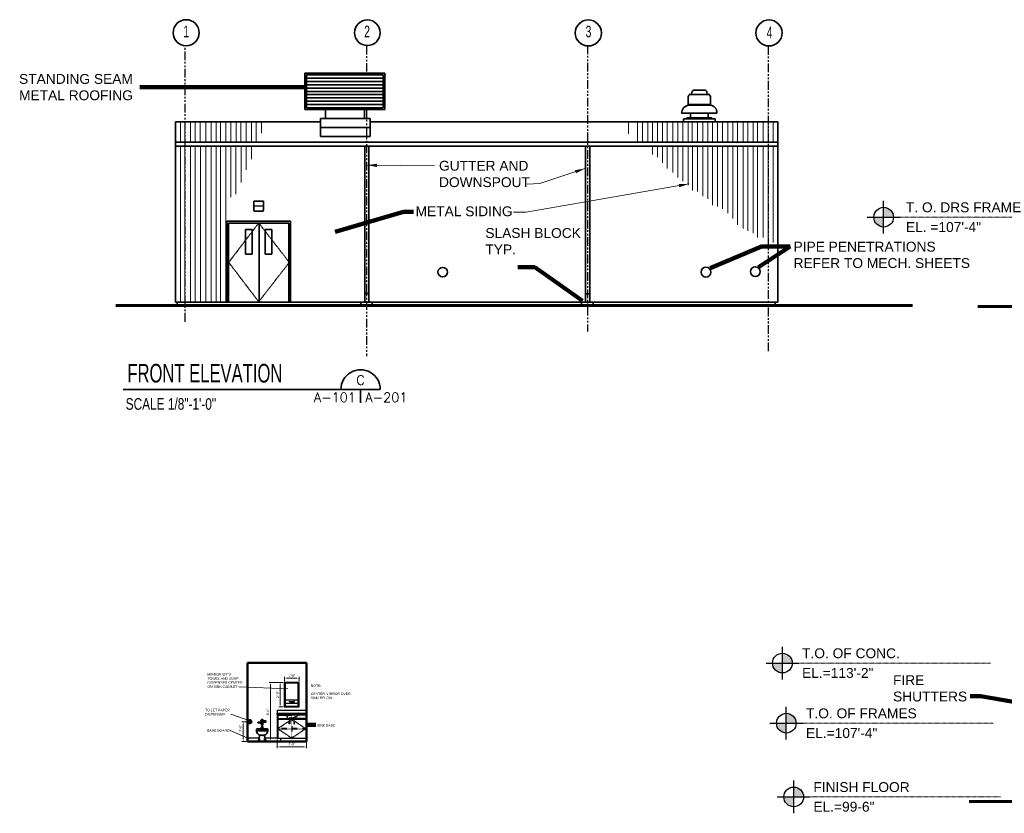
# Model space of a CAD drawing. Extents: x 533 to 2685, y -91 to 1609.
# Tile 1 of 3: x 535 to 1735, y 37 to 1004. Entities that reach past the tile are written whole.
import ezdxf
from ezdxf.enums import TextEntityAlignment as Align

# ---------------------------------------------------------------- set-up
doc = ezdxf.new("R2010")
doc.units = 0
doc.header["$LTSCALE"] = 0.03937
doc.header["$MEASUREMENT"] = 0
for name, pattern in [('( Center )', [24, 15, -3, 3, -3]), ('( Phantom )', [30, 15, -3, 3, -3, 3, -3]), ('ACAD_ISO08W100', [36, 24, -3, 6, -3]), ('DGN Style 3', [0.509674, 0.364053, -0.145621]), ('od37a201$0$ACAD_ISO02W100', [15, 12, -3])]:
    doc.linetypes.add(name, pattern=pattern)
for name, color, linetype, lineweight in [('A-Anno-Dims', 33, 'Continuous', 35), ('A-Anno-Text', 53, 'Continuous', 25), ('A-Grid-Iden', 1, 'ACAD_ISO08W100', 25), ('G-Anno-Text', 53, 'Continuous', 35), ('od37a201$0$A-Anno-Dims', 33, 'Continuous', 25), ('od37a201$0$A-Anno-Text', 53, 'Continuous', 25), ('od37a201$0$A-Detl-Grph', 4, 'Continuous', 50), ('od37a201$0$A-Elev-Fnsh', 3, 'Continuous', 25), ('od37a201$0$A-Elev-Pfix', 6, 'Continuous', 35), ('OD38A-201$0$06_G-Anno-Symb', 6, 'Continuous', 5), ('OD38A-201$0$A-Anno-Symb', 6, 'Continuous', 35), ('OD38A-201$0$A-Elev-Fixt', 2, 'Continuous', 35), ('OD38A-201$0$A-Elev-Fnsh', 3, 'Continuous', 35), ('OD38A-201$0$A-Elev-Iden', 2, 'Continuous', 35), ('OD38A-201$0$A-Elev-Otln', 6, 'Continuous', 35), ('OD38A-201$0$A-Elev-Patt', 1, 'Continuous', 18), ('OD38A-201$0$G-Anno-Text', 53, 'Continuous', 35), ('TARGET', 53, '( Center )', 18)]:
    doc.layers.add(name, color=color, linetype=linetype, lineweight=lineweight)
doc.layers.add('DOORSWING', color=3, linetype='DGN Style 3')
doc.styles.add('notes', font='ARIAL.TTF')
doc.styles.add('od37a201$0$NOTES', font='ARIAL.TTF')
doc.styles.add('OD38A-201$0$notes', font='ARIAL.TTF')
doc.styles.add('OD38A-201$0$od38ac01$0$od38a1 plan$0$Style-WORKING', font='WORKING.shx')
doc.styles.add('OD38A-201$0$Standard', font='txt.shx')
doc.styles.add('Style-Arial', font='ARIAL.TTF')
doc.styles.add('Text', font='ARIAL.TTF', dxfattribs={"height": 0.125})
doc.dimstyles.new('od37a201$0$EARCH', dxfattribs={"dimtxt": 0.125, "dimasz": 0.125, "dimexe": 0.0625, "dimexo": 0.0625, "dimgap": 0.0625, "dimtad": 1, "dimdec": 4, "dimzin": 3, "dimdsep": 46, "dimlunit": 4, "dimtxsty": 'od37a201$0$NOTES', "dimcen": 0, "dimclrd": 256, "dimclre": 256, "dimadec": 0, "dimazin": 0, "dimtfac": 0.75, "dimtdec": 4, "dimtmove": 1, "dimatfit": 3, "dimfxl": 0, "dimfrac": 1, "dimtolj": 1, "dimtzin": 3, "dimlwd": 18, "dimlwe": 18, "dimarcsym": 0})
doc.dimstyles.new('OD38A-201$0$EARCH', dxfattribs={"dimtxt": 0.125, "dimasz": 0.125, "dimexe": 0.0625, "dimexo": 0.0625, "dimgap": 0.0625, "dimtad": 1, "dimdec": 4, "dimzin": 3, "dimdsep": 46, "dimlunit": 4, "dimtxsty": 'OD38A-201$0$notes', "dimcen": 0, "dimclrd": 256, "dimclre": 256, "dimadec": 0, "dimazin": 0, "dimtfac": 0.75, "dimtdec": 4, "dimtmove": 1, "dimatfit": 3, "dimfxl": 0, "dimfrac": 1, "dimtolj": 1, "dimtzin": 3, "dimlwd": 18, "dimlwe": 18, "dimarcsym": 0})
doc.dimstyles.new('Std-Arch', dxfattribs={"dimtxt": 0.125, "dimasz": 0.15, "dimexe": 0.0625, "dimexo": 0.0625, "dimgap": 0.0625, "dimtad": 1, "dimdec": 4, "dimzin": 11, "dimdsep": 46, "dimlunit": 4, "dimtxsty": 'Text', "dimcen": 0.09, "dimclrd": 256, "dimclre": 256, "dimadec": 4, "dimazin": 3, "dimtfac": 1, "dimtdec": 4, "dimtofl": 0, "dimtmove": 1, "dimatfit": 3, "dimfxl": 0, "dimfrac": 2, "dimtzin": 11, "dimlwd": 18, "dimlwe": 18, "dimarcsym": 0})

# ---------------------------------------------------------------- blocks, each defined once
blk = doc.blocks.new('TARGET')
h = blk.add_hatch(color=256)
h.paths.add_polyline_path([(0, 0.125), (0, 0), (0.125, 0, 0.000219), (0.125, 0, 0.413978)])
h.paths.add_polyline_path([(0, -0.125), (0, 0), (-0.125, 0, 0.414192)])
for p, q in [((0, -0.208), (0, 0.208)), ((-0.208, 0), (0.208, 0))]:
    blk.add_line(p, q)
blk.add_circle((0, 0), 0.125)
blk = doc.blocks.new('*D32')
at = {"layer": 'od37a201$0$A-Anno-Dims', "lineweight": 18}
for p, q in [((856.1, 196.4), (839.1, 196.4)), ((840.6, 193.4), (840.6, 127.4))]:
    blk.add_line(p, q, dxfattribs=at)
at = {"layer": 'od37a201$0$A-Anno-Dims'}
for points in [[(840.1, 193.4), (841.1, 193.4), (840.6, 196.4)], [(840.1, 127.4), (841.1, 127.4), (840.6, 124.4)]]:
    blk.add_solid(points, dxfattribs=at)
at = {"layer": 'od37a201$0$A-Anno-Dims', "insert": (837.5, 160.4), "char_height": 3, "attachment_point": 5, "rotation": 90, "style": 'od37a201$0$NOTES'}
blk.add_mtext('\\A1;6\'-0"', dxfattribs=at)
blk = doc.blocks.new('od37a201$0$TTDSID')
for p, q in [((-3, 0.5), (-0.2, 0.7)), ((-0.2, 0.7), (-0.2, -0.7)), ((-0.2, 0.7), (-0.2, 0.7)), ((-3, -0.5), (-0.2, -0.7))]:
    blk.add_line(p, q)
blk.add_lwpolyline([(-0.2, -0.9), (0, -0.9), (0, 0.9), (-0.2, 0.9)], close=True)
blk.add_circle((-3, 0), 0.505)
blk.add_arc((-3, 0), 2.32, 16.4683, 344.401)
blk = doc.blocks.new('od37a201$0$FTF')
for p, q in [((-0.99625, 25.5), (1.00375, 25.5)), ((-0.99625, 25), (1.00375, 25)), ((-0.49625, 26.5), (0.50375, 26.5)), ((0.00375, 26.5), (0.00375, 26.746125)), ((2.00375, 24.75), (2.00375, 23.75)), ((2.50375, 24.5), (2.00375, 24.5)), ((2.50375, 24.75), (2.50375, 23.75)), ((-6.49625, 15.5), (-6.99625, 14.5)), ((-6.99625, 14.5), (-6.99625, 13)), ((-6.99625, 14.5), (7.00375, 14.5)), ((-6.99625, 13), (-6.742125, 11.629)), ((6.50375, 15.5), (-6.49625, 15.5)), ((-6.49625, 13), (6.465875, 13)), ((-1.74625, 23.75), (-1.74625, 22.25)), ((-1.74625, 23.5), (-1.24625, 23.5)), ((-1.24625, 22.5), (-1.74625, 22.5)), ((-1.24625, 23.75), (-1.24625, 22.25)), ((0.00375, 24), (-0.99625, 24)), ((-0.99625, 22), (1.00375, 22)), ((-0.99625, 16.5), (1.00375, 16.5)), ((-0.74625, 21.495875), (0.75375, 21.5)), ((-0.49625, 20), (0.50375, 20)), ((-0.49625, 17), (0.50375, 17)), ((-0.30875, 22), (-0.30875, 21.5)), ((-0.30875, 16.5), (-0.30875, 17)), ((0.37875, 21.5), (0.37875, 22)), ((0.37875, 17), (0.37875, 16.5)), ((2.00375, 24), (2.50375, 24)), ((7.00375, 14.5), (6.50375, 15.5)), ((6.7165, 11.518), (7.004375, 12.999625)), ((7.004375, 12.999625), (7.00375, 14.5)), ((-6.742125, 11.629), (-5.782375, 9.68775)), ((-5.782375, 9.68775), (-4.4555, 8.332375)), ((-2.99625, 6.5), (-4.49625, 1)), ((-4.49625, 1), (-4.49625, 0)), ((-4.49625, 0), (4.49625, 0)), ((-4.4555, 8.332375), (-2.988, 7.5)), ((-2.988, 7.5), (-2.99625, 6.5)), ((-2.99625, 3.5), (-2.99625, 0.5)), ((-2.988, 7.5), (3.00375, 7.5)), ((3.00375, 7.5), (4.352625, 8.250125)), ((3.00375, 6.5), (3.00375, 7.5)), ((4.489375, 1.0525), (3.00375, 6.5)), ((3.00375, 3.5), (3.00375, 0.5)), ((4.352625, 8.250125), (5.82675, 9.737875)), ((4.49625, 0), (4.489375, 1.0525)), ((5.82675, 9.737875), (6.7165, 11.518))]:
    blk.add_line(p, q)
for points in [[(-1.49625, 15.5), (1.50375, 15.5), (1.484625, 16.24325), (1.197875, 16.493625), (1.00375, 16.5), (1.00375, 17), (0.50375, 17), (0.50375, 20), (0.7485, 20.199), (0.75375, 21.5), (1.00375, 21.5), (1.00375, 23.75), (2.00375, 23.75), (2.00375, 23.5), (2.50375, 23.5), (2.50375, 23.75), (2.885125, 23.75), (3.019125, 23.571625), (3.230375, 23.398), (3.65375, 23.255125), (4.18025, 23.3455), (4.4955, 23.579375), (4.712375, 23.965125), (4.7505, 24.33175), (4.590375, 24.798), (4.263125, 25.110625), (3.883375, 25.241625), (3.34675, 25.1635), (3.067, 24.976875), (2.885125, 24.75), (2.50375, 24.75), (2.50375, 25), (2.00375, 25), (2.00375, 24.75), (1.00375, 24.75), (1.00375, 25), (1.75375, 25), (1.71825, 25.3785), (1.51525, 25.49975), (1.25375, 25.5), (0.822875, 26.36175), (0.6695, 26.49), (0.50375, 26.5), (0.50375, 26.75), (-0.49625, 26.75), (-0.49625, 26.5), (-0.59175, 26.5), (-0.72925, 26.45875), (-1.24625, 25.5), (-1.5735, 25.48775), (-1.73775, 25.31425), (-1.74625, 25), (-0.99625, 25), (-0.99625, 23.75), (-1.24625, 23.75), (-1.24625, 24), (-1.74625, 24), (-1.74625, 23.75), (-2.49625, 23.75), (-2.49625, 22.25), (-1.74625, 22.25), (-1.74625, 22), (-1.24625, 22), (-1.24625, 22.25), (-0.99625, 22.25), (-0.99625, 21.5), (-0.74625, 21.495875), (-0.7445, 20.220875), (-0.49625, 20), (-0.49625, 17), (-0.99625, 17), (-0.99625, 16.5), (-1.22275, 16.486), (-1.49625, 16.125)], [(-2.49625, 22.723375), (-2.49625, 23.223375), (-3.24625, 23.223375), (-3.684875, 23.333), (-4.05675, 23.393125), (-4.604625, 23.365875), (-5.093625, 23.229125), (-5.24425, 23.00675), (-5.084125, 22.713), (-4.5775, 22.576375), (-4.145625, 22.549), (-3.74625, 22.598375), (-3.24625, 22.723375)]]:
    blk.add_lwpolyline(points, close=True)
for points in [[(0.541125, 24.204625), (0.539125, 24.249125), (0.540875, 24.292875), (0.548, 24.34425), (0.55825, 24.387375), (0.57175, 24.428125), (0.58675, 24.4635), (0.606875, 24.50175), (0.630625, 24.538875), (0.65725, 24.573375), (0.678, 24.596375), (0.70525, 24.622875), (0.73875, 24.6505), (0.7715, 24.673125), (0.809125, 24.694875), (0.84, 24.709625), (0.876375, 24.723875)], [(2.87625, 24.25125), (2.877875, 24.30925), (2.882875, 24.362625), (2.890625, 24.41325), (2.898875, 24.4525), (2.91075, 24.498125), (2.920375, 24.52925), (2.933, 24.56475), (2.946875, 24.599125), (2.95975, 24.627875), (2.97625, 24.661125), (2.998875, 24.7015), (3.02125, 24.73725), (3.04575, 24.772375), (3.0755, 24.810625), (3.10975, 24.849875), (3.14025, 24.881), (3.167875, 24.906875), (3.20225, 24.936125), (3.231375, 24.9585), (3.263875, 24.981375), (3.308375, 25.009375), (3.352875, 25.03375), (3.386375, 25.05), (3.435125, 25.070625), (3.47725, 25.08575), (3.5175, 25.097875), (3.560125, 25.1085), (3.591875, 25.115125), (3.629, 25.121125), (3.6755, 25.126375), (3.720375, 25.129125), (3.7695, 25.1295), (3.814375, 25.127375), (3.8675, 25.121875), (3.926125, 25.112), (3.97075, 25.10175), (4.017, 25.088375), (4.065875, 25.071125), (4.093875, 25.05975), (4.136, 25.0405), (4.17325, 25.021125), (4.21775, 24.994875), (4.25625, 24.96925), (4.29525, 24.94), (4.334125, 24.90725), (4.374, 24.869375), (4.407875, 24.833), (4.433125, 24.803), (4.463125, 24.763375), (4.480875, 24.737625), (4.507125, 24.695375), (4.527, 24.659375), (4.550875, 24.60975), (4.573625, 24.5535), (4.588875, 24.507375), (4.607625, 24.43425), (4.616375, 24.385625), (4.6245, 24.309625), (4.626125, 24.245125), (4.62425, 24.19675), (4.6185, 24.138625), (4.60975, 24.085625), (4.595125, 24.02375), (4.580875, 23.976875), (4.557625, 23.91525), (4.539625, 23.875125), (4.514625, 23.827125), (4.493125, 23.79075), (4.4675, 23.75225), (4.44325, 23.71925), (4.41025, 23.679125), (4.384875, 23.651375), (4.354, 23.620375), (4.326, 23.595), (4.300375, 23.5735), (4.269375, 23.549625), (4.223625, 23.51825), (4.18775, 23.496375), (4.148375, 23.475), (4.09875, 23.451625), (4.05575, 23.434375), (4.001125, 23.416125), (3.94825, 23.402125), (3.903375, 23.393), (3.845875, 23.384875), (3.788375, 23.3805), (3.739625, 23.37975), (3.682, 23.382375), (3.616125, 23.390125), (3.565875, 23.3995), (3.50925, 23.41375), (3.466375, 23.427375), (3.412125, 23.448), (3.356875, 23.473625), (3.3055, 23.50175), (3.268375, 23.524875), (3.225375, 23.555375), (3.17925, 23.5925), (3.147375, 23.621375), (3.1155, 23.653375), (3.084625, 23.687875), (3.058, 23.72075), (3.02975, 23.7595), (2.980875, 23.839625), (2.950375, 23.902125), (2.918875, 23.984875), (2.90475, 24.03275), (2.893375, 24.082125)], [(2.893375, 24.082125), (2.8865, 24.120625), (2.87975, 24.175375), (2.876875, 24.22), (2.87625, 24.25125)], [(3.00375, 24.25), (3.37875, 23.6005), (4.12875, 23.6005), (4.50375, 24.25), (4.130125, 24.897125), (3.376125, 24.895), (3.004875, 24.251875)], [(3.64275, 24.4385), (3.534, 24.25), (3.64375, 24.059625), (3.86375, 24.059625), (3.9725, 24.248375), (3.86375, 24.440375), (3.64375, 24.440375)], [(-0.296875, 22.365375), (-0.265625, 22.387625), (-0.2095, 22.434125), (-0.16475, 22.478375), (-0.13425, 22.51325), (-0.09825, 22.560625), (-0.0705, 22.603125), (-0.044625, 22.6495), (-0.020375, 22.70125), (0.00325, 22.764375), (0.019125, 22.82075), (0.02925, 22.870125), (0.038125, 22.94125), (0.04025, 22.9885), (0.038375, 23.056375), (0.0325, 23.109875), (0.016375, 23.19025), (0.001, 23.242625), (-0.02275, 23.3045), (-0.041125, 23.344), (-0.085625, 23.421), (-0.101, 23.4435), (-0.142875, 23.49725), (-0.1825, 23.54025), (-0.219125, 23.57475), (-0.252125, 23.60225)]]:
    blk.add_lwpolyline(points)
blk.add_point((0.00375, 7.5))
blk = doc.blocks.new('*D33')
at = {"layer": 'od37a201$0$A-Anno-Dims', "lineweight": 18}
for p, q in [((810.9, 148.3), (805.8, 148.3)), ((807.3, 127.4), (807.3, 145.3)), ((810.9, 124.4), (805.8, 124.4))]:
    blk.add_line(p, q, dxfattribs=at)
at = {"layer": 'od37a201$0$A-Anno-Dims'}
for points in [[(806.8, 145.3), (807.8, 145.3), (807.3, 148.3)], [(806.8, 127.4), (807.8, 127.4), (807.3, 124.4)]]:
    blk.add_solid(points, dxfattribs=at)
at = {"layer": 'od37a201$0$A-Anno-Dims', "insert": (804.1, 140.5), "char_height": 3, "attachment_point": 5, "rotation": 90, "style": 'od37a201$0$NOTES'}
blk.add_mtext('\\A1;2\'-0"', dxfattribs=at)
blk = doc.blocks.new('*D34')
at = {"layer": 'od37a201$0$A-Anno-Dims', "lineweight": 18}
for p, q in [((856, 196.4), (850.9, 196.4)), ((852.4, 193.4), (852.4, 169.4)), ((856, 166.4), (850.9, 166.4))]:
    blk.add_line(p, q, dxfattribs=at)
at = {"layer": 'od37a201$0$A-Anno-Dims'}
for points in [[(851.9, 193.4), (852.9, 193.4), (852.4, 196.4)], [(851.9, 169.4), (852.9, 169.4), (852.4, 166.4)]]:
    blk.add_solid(points, dxfattribs=at)
at = {"layer": 'od37a201$0$A-Anno-Dims', "insert": (849.4, 181.4), "char_height": 3, "attachment_point": 5, "rotation": 90, "style": 'od37a201$0$NOTES'}
blk.add_mtext('\\A1;2\'-6"', dxfattribs=at)
blk = doc.blocks.new('*D35')
at = {"layer": 'od37a201$0$A-Anno-Dims', "lineweight": 18}
for p, q in [((857.5, 197.9), (857.5, 203)), ((860.5, 201.5), (872.5, 201.5)), ((875.5, 197.9), (875.5, 203))]:
    blk.add_line(p, q, dxfattribs=at)
at = {"layer": 'od37a201$0$A-Anno-Dims'}
for points in [[(860.5, 202), (860.5, 201), (857.5, 201.5)], [(872.5, 202), (872.5, 201), (875.5, 201.5)]]:
    blk.add_solid(points, dxfattribs=at)
at = {"layer": 'od37a201$0$A-Anno-Dims', "insert": (866.5, 204.5), "char_height": 3, "attachment_point": 5, "style": 'od37a201$0$NOTES'}
blk.add_mtext('\\A1;1\'-6"', dxfattribs=at)
blk = doc.blocks.new('*D39')
at = {"layer": 'A-Anno-Dims', "lineweight": 18}
for p, q in [((848.8, 126.9), (848.8, 116.2)), ((884.5, 122.9), (884.5, 116.2)), ((880.9, 117.7), (852.4, 117.7))]:
    blk.add_line(p, q, dxfattribs=at)
blk.add_solid([(852.4, 117.1), (848.8, 117.7), (852.4, 118.3)], dxfattribs=at)
at = {"layer": 'A-Anno-Dims', "lineweight": 18, "extrusion": (0, 0, -1)}
blk.add_solid([(-880.9, 118.3), (-884.5, 117.7), (-880.9, 117.1)], dxfattribs=at)
at = {"layer": 'A-Anno-Dims', "linetype": 'Continuous', "lineweight": 18, "insert": (866.6, 121.2), "char_height": 3, "attachment_point": 5, "style": 'Style-Arial'}
blk.add_mtext('3\'-0"', dxfattribs=at)

msp = doc.modelspace()

# ---------------------------------------------------------------- linework, layer by layer
at = {"layer": 'A-Grid-Iden', "linetype": '( Phantom )', "ltscale": 18}
for p, q in [((736.50914, 636.15068), (736.50914, 973.0138)), ((957.81483, 972.60032), (957.81483, 941.11629)), ((1227.2135, 973.0138), (1227.2135, 624.0761)), ((1447.45137, 972.1604), (1447.45137, 598.73591)), ((957.81483, 894.93275), (957.81483, 594.17714))]:
    msp.add_line(p, q, dxfattribs=at)
at = {"layer": 'DOORSWING', "ltscale": 3}
for p, q in [((789.73586, 708.48522), (826.26762, 756.44471)), ((826.26762, 756.44471), (863.45651, 708.48522)), ((826.26762, 660.52572), (789.73586, 708.48522)), ((863.45651, 708.48522), (826.26762, 660.52572))]:
    msp.add_line(p, q, dxfattribs=at)
at = {"layer": 'od37a201$0$A-Detl-Grph'}
for p, q in [((812.3655, 124.36704), (812.3655, 220.36704)), ((884.45168, 220.36704), (812.3655, 220.36704)), ((884.45168, 124.36704), (884.45168, 220.36704)), ((884.45168, 124.36704), (812.3655, 124.36704))]:
    msp.add_line(p, q, dxfattribs=at)
at = {"layer": 'od37a201$0$A-Elev-Fnsh'}
for p, q in [((848.61409, 162.61891), (848.61409, 158.61891)), ((848.61409, 162.61891), (884.45168, 162.61891)), ((848.61409, 157.11891), (848.61409, 158.61891)), ((848.61409, 158.61891), (884.45168, 158.61891)), ((848.61409, 157.11891), (884.45168, 157.11891)), ((848.76409, 158.86891), (848.76409, 128.36904)), ((849.51409, 156.36891), (849.51409, 152.11891)), ((849.51409, 156.36891), (866.61409, 156.36891)), ((883.71409, 156.36891), (866.61409, 156.36891)), ((883.71409, 156.36891), (883.71409, 152.11891)), ((884.46409, 158.86891), (884.46409, 128.36904)), ((849.51409, 152.11891), (866.61409, 152.11891)), ((849.51409, 151.36891), (849.51409, 128.36904)), ((849.51409, 151.36891), (883.71409, 151.36891)), ((883.71409, 152.11891), (866.61409, 152.11891)), ((883.71409, 151.36891), (883.71409, 128.36904)), ((826.68796, 128.36904), (812.44103, 128.36904)), ((848.76409, 128.36904), (834.0505, 128.36904)), ((848.76409, 128.36904), (884.46409, 128.36904)), ((852.76409, 128.36904), (852.76409, 124.36704))]:
    msp.add_line(p, q, dxfattribs=at)
at = {"layer": 'od37a201$0$A-Elev-Fnsh', "linetype": 'od37a201$0$ACAD_ISO02W100', "ltscale": 0.125}
for p, q in [((866.61409, 151.36891), (866.61409, 128.36904)), ((883.71409, 140.20404), (849.51409, 140.20404)), ((883.71409, 139.45404), (849.51409, 139.45404))]:
    msp.add_line(p, q, dxfattribs=at)
at = {"layer": 'od37a201$0$A-Elev-Fnsh'}
for points in [[(875.46409, 196.36704), (857.46409, 196.36704), (857.46409, 166.36704), (875.46409, 166.36704)], [(874.46409, 195.36704), (858.46409, 195.36704), (858.46409, 167.36704), (874.46409, 167.36704)], [(864.21409, 149.61916), (864.21409, 145.61904), (863.31409, 145.61904), (863.31409, 149.61916)], [(869.01409, 149.61916), (869.01409, 145.61904), (869.91409, 145.61904), (869.91409, 149.61916)]]:
    msp.add_lwpolyline(points, close=True, dxfattribs=at)
at = {"layer": 'od37a201$0$A-Elev-Fnsh', "flags": 128}
for points in [[(858.46409, 175.04594), (874.46409, 175.04594)], [(858.46409, 170.89903), (874.46409, 170.89903)], [(863.80415, 173.13198), (869.62577, 173.13198)], [(863.80415, 172.73324), (869.62577, 172.73324)]]:
    msp.add_lwpolyline(points, dxfattribs=at)
at = {"layer": 'od37a201$0$A-Elev-Fnsh', "linetype": 'od37a201$0$ACAD_ISO02W100', "ltscale": 0.125}
for points in [[(866.61409, 151.36891), (849.51409, 139.86916), (866.61409, 128.36904)], [(866.61409, 151.36891), (883.71409, 139.86916), (866.61409, 128.36904)]]:
    msp.add_lwpolyline(points, dxfattribs=at)
at = {"layer": 'od37a201$0$A-Elev-Fnsh', "extrusion": (0, 0, -1)}
msp.add_arc((-863.80415, 172.93261), 0.19937, 270, 90, dxfattribs=at)
at = {"layer": 'od37a201$0$A-Elev-Fnsh'}
msp.add_arc((869.62577, 172.93261), 0.19937, 270, 90, dxfattribs=at)
at = {"layer": 'od37a201$0$A-Elev-Pfix', "linetype": 'od37a201$0$ACAD_ISO02W100', "ltscale": 0.0625}
for centre, radius, start, end in [((858.40818, 157.92507), 0.69669, 350.61251944, 92.62133611), ((862.42381, 157.33582), 3.35852, 171.86891944, 259.59943056), ((870.50437, 157.33582), 3.35852, 280.40056944, 8.13108056), ((874.52, 157.92507), 0.69669, 87.37866389, 189.38748056), ((867.65368, 190.337), 36.77344, 260.86746667, 268.1462), ((865.2745, 190.337), 36.77344, 271.8538, 279.13253333)]:
    msp.add_arc(centre, radius, start, end, dxfattribs=at)
at = {"layer": 'OD38A-201$0$06_G-Anno-Symb', "linetype": 'Continuous', "lineweight": 35}
for p, q in [((974.46592, 553.50502), (926.48215, 553.50502)), ((950.46592, 553.50502), (950.46592, 537.00502))]:
    msp.add_line(p, q, dxfattribs=at)
msp.add_ellipse((950.48215, 553.5296), major_axis=(16.97056, 16.97056), ratio=1, start_param=5.4977871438, end_param=8.6393797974, dxfattribs=at)
at = {"layer": 'OD38A-201$0$A-Anno-Symb'}
msp.add_line((926.48215, 553.5296), (661.14013, 553.5296), dxfattribs=at)
at = {"layer": 'OD38A-201$0$A-Elev-Fixt'}
for p, q in [((882.36924, 939.00086), (979.82835, 939.00086)), ((882.36924, 894.93275), (882.36924, 939.00086)), ((884.36924, 937.00086), (977.82835, 937.00086)), ((884.36924, 896.93275), (884.36924, 937.00086)), ((977.82835, 937.00086), (977.82835, 896.93275)), ((979.82835, 939.00086), (979.82835, 894.93275)), ((884.36924, 933.00086), (977.82835, 933.00086)), ((884.36924, 929.00086), (977.82835, 929.00086)), ((884.36924, 925.00086), (977.82835, 925.00086)), ((884.36924, 921.00086), (977.82835, 921.00086)), ((884.36924, 917.00086), (977.82835, 917.00086)), ((884.36924, 913.00086), (977.82835, 913.00086)), ((1351.87309, 913.31062), (1374.96428, 913.31062)), ((1356.64378, 918.39673), (1370.18045, 918.39673)), ((884.36924, 909.00086), (977.82835, 909.00086)), ((884.36924, 905.00086), (977.82835, 905.00086)), ((884.36924, 901.00086), (977.82835, 901.00086)), ((1349.87544, 900.26021), (1349.87544, 910.45872)), ((1349.87544, 901.11447), (1376.69908, 901.11447)), ((1349.87544, 900.26021), (1376.94879, 900.26021)), ((1376.94879, 900.26021), (1376.94879, 910.45872)), ((882.36924, 894.93275), (979.82835, 894.93275)), ((884.36924, 896.93275), (977.82835, 896.93275)), ((1384.76851, 890.48227), (1341.81915, 890.48227)), ((1352.6222, 884.81789), (1352.6222, 890.48227)), ((1374.34659, 884.81789), (1374.34659, 890.48227)), ((1344.02707, 883.39852), (1344.02707, 880.00778)), ((1382.66573, 883.39852), (1344.02707, 883.39852)), ((1348.32464, 884.81789), (1348.19321, 883.39852)), ((1378.64416, 884.81789), (1348.32464, 884.81789)), ((1378.64416, 883.39852), (1378.64416, 884.81789)), ((1382.66573, 883.39852), (1382.66573, 880.00778)), ((955.49438, 660.01235), (955.49438, 850.12538)), ((960.48438, 660.01235), (960.48438, 850.12538)), ((1224.44127, 850.12538), (1224.44127, 660.01235)), ((1229.88305, 850.12538), (1229.88305, 660.01235)), ((832.1755, 782.93739), (820.1755, 782.93739)), ((820.1755, 782.93739), (820.1755, 772.43739)), ((832.1755, 782.93739), (832.1755, 772.43739)), ((955.2159, 670.57102), (960.63714, 670.57102)), ((1224.44127, 669.93075), (1229.88305, 669.93075)), ((950.56598, 660.01235), (950.56598, 656.04909)), ((964.71459, 660.01235), (964.71459, 656.04909)), ((1219.59501, 660.01235), (1219.59501, 656.04909)), ((1233.76416, 660.01235), (1233.76416, 656.04909))]:
    msp.add_line(p, q, dxfattribs=at)
at = {"layer": 'OD38A-201$0$A-Elev-Fixt', "color": 2, "linetype": 'Continuous', "lineweight": 35}
for p, q in [((907.83264, 883.88492), (907.83264, 894.93275)), ((955.20689, 894.93275), (955.20689, 883.86438)), ((901.54893, 883.88492), (901.54893, 862.11782)), ((901.54893, 883.88492), (961.92183, 883.88492)), ((961.92183, 883.88492), (961.92183, 862.11782)), ((901.54893, 873.00137), (961.92183, 873.00137)), ((901.54893, 862.11782), (961.92183, 862.11782))]:
    msp.add_line(p, q, dxfattribs=at)
at = {"layer": 'OD38A-201$0$A-Elev-Fixt', "lineweight": 25}
msp.add_line((820.1755, 777.529), (832.1755, 777.529), dxfattribs=at)
at = {"layer": 'OD38A-201$0$A-Elev-Fixt', "lineweight": 35}
msp.add_line((821.6755, 770.93739), (830.6755, 770.93739), dxfattribs=at)
at = {"layer": 'OD38A-201$0$A-Elev-Fixt', "color": 2, "linetype": 'Continuous', "lineweight": 35}
for centre, radius in [((1050.53787, 696.58167), 5.7897), ((1371.50117, 696.56826), 6.00733), ((1431.57452, 697.14486), 5.99541)]:
    msp.add_circle(centre, radius, dxfattribs=at)
at = {"layer": 'OD38A-201$0$A-Elev-Fixt'}
for centre, radius, start, end in [((1352.76924, 910.55804), 2.89094, 95.67475833, 181.95339167), ((1352.22926, 915.49906), 2.07984, 277.01810278, 357.77595278), ((1357.11662, 915.61657), 2.81607, 99.54386944, 184.03631944), ((1369.71782, 915.61657), 2.81607, 355.96368056, 80.45613056), ((1374.60518, 915.49906), 2.07984, 182.22404722, 262.98189722), ((1374.0652, 910.55804), 2.89094, 358.04660833, 84.32524167), ((1352.41596, 889.9494), 10.61636, 103.8201, 177.12228611), ((1375.62807, 891.1909), 9.16402, 355.56579722, 81.67783056)]:
    msp.add_arc(centre, radius, start, end, dxfattribs=at)
at = {"layer": 'OD38A-201$0$A-Elev-Fixt', "lineweight": 35}
for centre, start, end in [((821.6755, 772.43739), 180, 270), ((830.6755, 772.43739), 270, 0)]:
    msp.add_arc(centre, 1.5, start, end, dxfattribs=at)
at = {"layer": 'OD38A-201$0$A-Elev-Fnsh'}
for p, q in [((787.27166, 660.01235), (787.27166, 758.70356)), ((865.0377, 758.70356), (787.27166, 758.70356)), ((789.53051, 660.01235), (789.53051, 756.44471)), ((789.53051, 756.44471), (862.75832, 756.44471)), ((826.59618, 756.44471), (826.59618, 660.01235)), ((862.75832, 756.44471), (862.75832, 660.01235)), ((865.0377, 660.01235), (865.0377, 758.70356)), ((810.26762, 748.44471), (818.26762, 748.44471)), ((810.26762, 748.44471), (810.26762, 718.44471)), ((818.26762, 748.44471), (818.26762, 718.44471)), ((834.26762, 748.44471), (834.26762, 718.44471)), ((834.26762, 748.44471), (842.26762, 748.44471)), ((842.26762, 748.44471), (842.26762, 718.44471)), ((810.26762, 718.44471), (818.26762, 718.44471)), ((834.26762, 718.44471), (842.26762, 718.44471))]:
    msp.add_line(p, q, dxfattribs=at)
at = {"layer": 'OD38A-201$0$A-Elev-Iden'}
for centre, radius in [((737.81502, 988.47656), 15.88917), ((958.68716, 988.47656), 15.60544), ((1228.08067, 988.19283), 15.88917)]:
    msp.add_circle(centre, radius, dxfattribs=at)
at = {"layer": 'OD38A-201$0$A-Elev-Iden', "color": 2, "linetype": 'Continuous', "lineweight": 35}
msp.add_circle((1448.32778, 988.19283), 15.88917, dxfattribs=at)
at = {"layer": 'OD38A-201$0$A-Elev-Otln'}
for p, q in [((724.78365, 879.75738), (724.78365, 660.01235)), ((724.78365, 879.75738), (901.54893, 879.75738)), ((961.92183, 879.75738), (1459.21793, 879.75738)), ((1459.21793, 879.75738), (1459.21793, 660.01235)), ((724.78365, 854.9511), (1459.21793, 854.9511)), ((724.00332, 850.12538), (1459.21793, 850.12538)), ((724.78365, 660.01235), (1459.21793, 660.01235)), ((727.00143, 660.01235), (727.00143, 656.04909)), ((1456.035, 660.01235), (1456.035, 656.04909))]:
    msp.add_line(p, q, dxfattribs=at)
at = {"layer": 'OD38A-201$0$A-Elev-Otln', "color": 7, "linetype": 'Continuous', "lineweight": 60}
for p, q in [((1623.14883, 656.04909), (651.90494, 656.04909)), ((1702.75494, 654.76482), (2441.87119, 654.76482)), ((1692.2498, 50.94922), (1745.55866, 50.94922))]:
    msp.add_line(p, q, dxfattribs=at)
at = {"layer": 'OD38A-201$0$A-Elev-Patt'}
for p, q in [((731.00576, 879.75738), (731.00576, 854.9511)), ((736.11897, 879.75738), (736.11897, 854.9511)), ((742.91606, 879.75738), (742.91606, 854.9511)), ((748.56318, 879.75738), (748.56318, 854.9511)), ((754.80582, 879.75738), (754.80582, 854.9511)), ((761.74665, 879.75738), (761.74665, 854.9511)), ((768.19464, 879.75738), (768.19464, 854.9511)), ((774.19086, 879.75738), (774.19086, 854.9511)), ((779.77638, 879.75738), (779.77638, 854.9511)), ((786.22437, 879.75738), (786.22437, 854.9511)), ((792.22059, 879.75738), (792.22059, 854.9511)), ((798.66858, 879.75738), (798.66858, 854.9511)), ((804.23357, 879.75738), (804.23357, 854.9511)), ((811.11279, 879.75738), (811.11279, 854.9511)), ((817.54025, 879.75738), (817.54025, 854.9511)), ((823.12577, 879.75738), (823.12577, 854.9511)), ((829.55322, 879.75738), (829.55322, 865.91679)), ((1277.09301, 879.75738), (1277.09301, 865.34181)), ((1287.83282, 879.75738), (1287.83282, 854.9511)), ((1294.26027, 879.75738), (1294.26027, 854.9511)), ((1300.70826, 879.75738), (1300.70826, 854.9511)), ((1306.27325, 879.75738), (1306.27325, 854.9511)), ((1312.29, 879.75738), (1312.29, 854.9511)), ((1318.28622, 879.75738), (1318.28622, 854.9511)), ((1324.30298, 879.75738), (1324.30298, 854.9511)), ((1331.16167, 879.75738), (1331.16167, 854.9511)), ((1337.17842, 879.75738), (1337.17842, 854.9511)), ((1343.17464, 879.75738), (1343.17464, 854.9511)), ((1349.62263, 879.75738), (1349.62263, 854.9511)), ((1354.75638, 879.75738), (1354.75638, 854.9511)), ((1361.20437, 879.75738), (1361.20437, 854.9511)), ((1367.63183, 879.75738), (1367.63183, 854.9511)), ((1373.64858, 879.75738), (1373.64858, 854.9511)), ((1379.6448, 879.75738), (1379.6448, 854.9511)), ((1385.66156, 879.75738), (1385.66156, 854.9511)), ((1391.82206, 879.75738), (1391.82206, 854.9511)), ((1398.04416, 879.75738), (1398.04416, 854.9511)), ((1404.2868, 879.75738), (1404.2868, 854.9511)), ((1409.95446, 879.75738), (1409.95446, 854.9511)), ((1416.75155, 879.75738), (1416.75155, 854.9511)), ((1422.39867, 879.75738), (1422.39867, 854.9511)), ((1429.19576, 879.75738), (1429.19576, 854.9511)), ((1434.30897, 879.75738), (1434.30897, 854.9511)), ((1441.08552, 879.75738), (1441.08552, 854.9511)), ((1447.32816, 879.75738), (1447.32816, 854.9511)), ((1453.55027, 879.75738), (1453.55027, 854.9511)), ((731.00576, 850.12538), (731.00576, 660.01235)), ((736.11897, 850.12538), (736.11897, 660.01235)), ((742.91606, 850.12538), (742.91606, 660.01235)), ((748.56318, 850.12538), (748.56318, 660.01235)), ((755.3192, 850.12538), (755.3192, 660.01235)), ((761.74665, 850.12538), (761.74665, 660.01235)), ((768.19464, 850.12538), (768.19464, 660.01235)), ((774.19086, 850.12538), (774.19086, 660.01235)), ((779.77638, 850.12538), (779.77638, 660.01235)), ((786.22437, 850.12538), (786.22437, 660.01235)), ((792.22059, 850.12538), (792.22059, 788.13021)), ((798.23735, 850.12538), (798.23735, 791.55956)), ((804.6648, 850.12538), (804.6648, 805.85192)), ((811.11279, 850.12538), (811.11279, 821.29424)), ((817.54025, 850.12538), (817.54025, 834.47771)), ((1306.27325, 850.12538), (1306.27325, 840.18644)), ((1312.29, 850.12538), (1312.29, 836.75709)), ((1318.28622, 850.12538), (1318.28622, 829.87787)), ((1324.30298, 850.12538), (1324.30298, 823.01918)), ((1331.16167, 850.12538), (1331.16167, 817.86489)), ((1337.17842, 850.12538), (1337.17842, 812.13563)), ((1343.17464, 850.12538), (1343.17464, 807.57686)), ((1349.62263, 850.12538), (1349.62263, 802.42257)), ((1355.18762, 850.12538), (1355.18762, 796.11833)), ((1361.20437, 850.12538), (1361.20437, 794.96837)), ((1367.63183, 850.12538), (1367.63183, 789.25964)), ((1373.64858, 850.12538), (1373.64858, 785.83029)), ((1379.6448, 850.12538), (1379.6448, 778.39662)), ((1385.66156, 850.12538), (1385.66156, 776.67168)), ((1391.82206, 850.12538), (1391.82206, 773.79678)), ((1398.04416, 850.12538), (1398.04416, 768.66303)), ((1404.2868, 850.12538), (1404.2868, 761.78381)), ((1409.95446, 850.12538), (1409.95446, 754.37067)), ((1416.75155, 850.12538), (1416.75155, 749.77083)), ((1422.39867, 850.12538), (1422.39867, 746.91647)), ((1429.19576, 850.12538), (1429.19576, 744.0621)), ((1434.30897, 850.12538), (1434.30897, 738.90782)), ((1441.08552, 850.12538), (1441.08552, 738.90782)), ((1447.32816, 850.12538), (1447.32816, 733.19909)), ((1453.55027, 850.12538), (1453.55027, 732.60357))]:
    msp.add_line(p, q, dxfattribs=at)
at = {"layer": 'TARGET', "ltscale": 0.5}
for p, q in [((1752.91593, 763.57978), (1588.088, 763.57978)), ((1718.39101, 219.87013), (1464.64813, 219.87013)), ((1721.44013, 146.6228), (1469.44013, 146.6228)), ((1730.44673, 56.71955), (1478.44673, 56.71955))]:
    msp.add_line(p, q, dxfattribs=at)

# ---------------------------------------------------------------- block references
at = {"layer": 'A-Anno-Text', "xscale": 96, "zscale": 96}
for p, yscale in [((1588.088, 763.57978), 96), ((1464.64813, 219.87013), 95.99999999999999), ((1469.44013, 146.6228), 95.99999999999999), ((1478.44673, 56.71955), 95.99999999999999)]:
    msp.add_blockref('TARGET', p, dxfattribs=dict(at, yscale=yscale))
at = {"layer": 'od37a201$0$A-Elev-Pfix', "zscale": 0.25, "rotation": 180}
msp.add_blockref('od37a201$0$TTDSID', (812.3655, 148.36704), dxfattribs=at)
at = {"layer": 'od37a201$0$A-Elev-Pfix', "zscale": 0.25}
msp.add_blockref('od37a201$0$FTF', (830.3655, 124.36704), dxfattribs=at)

# ---------------------------------------------------------------- texts
at = {"layer": 'A-Anno-Text', "style": 'notes'}
for s, p in [('T. O. DRS FRAME', (1615.24398, 769.57978)), ('EL. =107\'-4"', (1615.24398, 745.57978)), ('T.O. OF CONC.', (1488.64813, 225.87013)), ('EL.=113\'-2"', (1488.64813, 201.87013)), ('T.O. OF FRAMES', (1493.44013, 152.6228)), ('EL.=107\'-4"', (1493.44013, 128.6228)), ('FINISH FLOOR', (1502.44673, 62.71955)), ('EL.=99-6"', (1502.44673, 38.71955))]:
    msp.add_text(s, height=12, dxfattribs=at).set_placement(p)
at = {"layer": 'G-Anno-Text', "char_height": 12, "attachment_point": 1, "style": 'notes'}
for s, insert, width in [('PIPE PENETRATIONS\\PREFER TO MECH. SHEETS', (1478.24369, 733.60621), 311.71875), ('FIRE SHUTTERS', (1599.54448, 205.13626), 105.125)]:
    msp.add_mtext(s, dxfattribs=dict(at, insert=insert, width=width))
at = {"layer": 'od37a201$0$A-Anno-Text', "char_height": 3, "attachment_point": 7, "style": 'od37a201$0$NOTES'}
for s, insert in [('MIRROR WITH\\PTOWEL AND SOAP\\PDISPENSER CENTER \\PON SINK CABINET', (763.82031, 189.58939)), ('NOTE:\\P \\PCENTER MIRROR OVER\\PSINK BELOW', (889.74226, 175.86793)), ('TOILET PAPER\\PDISPENSER', (760.8453, 156.06829)), ('BASE BOARD', (763.39992, 136.11864))]:
    msp.add_mtext(s, dxfattribs=dict(at, insert=insert))
at = {"layer": 'od37a201$0$A-Anno-Text', "insert": (897.37692, 142.41335), "char_height": 3, "attachment_point": 7, "line_spacing_factor": 0.600787, "style": 'od37a201$0$NOTES'}
msp.add_mtext('SINK BASE', dxfattribs=at)
at = {"layer": 'OD38A-201$0$06_G-Anno-Symb', "linetype": 'Continuous', "lineweight": 18, "style": 'OD38A-201$0$Standard'}
msp.add_text('C', height=11.52, dxfattribs=at).set_placement((950.45392, 564.92902), align=Align.MIDDLE)
msp.add_text('A-101', height=11.52, dxfattribs=at).set_placement((944.76592, 543.89302), align=Align.MIDDLE_RIGHT)
msp.add_text('A-201', height=11.52, dxfattribs=at).set_placement((956.14192, 543.89302), align=Align.MIDDLE_LEFT)
at = {"layer": 'OD38A-201$0$A-Anno-Symb', "style": 'OD38A-201$0$od38ac01$0$od38a1 plan$0$Style-WORKING'}
for s, height, width, p in [('FRONT ELEVATION', 22.6988551, 0.666844, (666.11516, 561.99879)), ('SCALE 1/8"-1\'-0"', 14.186769, 0.761688, (664.08219, 528.77316))]:
    msp.add_text(s, height=height, dxfattribs=dict(at, width=width)).set_placement(p)
at = {"layer": 'OD38A-201$0$A-Elev-Iden', "style": 'OD38A-201$0$od38ac01$0$od38a1 plan$0$Style-WORKING', "width": 0.666667}
for s, p in [('1', (734.25029, 982.87306)), ('2', (954.83726, 982.87306)), ('3', (1224.7493, 982.87306))]:
    msp.add_text(s, height=14.18677, dxfattribs=at).set_placement(p)
at = {"layer": 'OD38A-201$0$A-Elev-Iden', "color": 2, "linetype": 'Continuous', "lineweight": 35, "style": 'OD38A-201$0$od38ac01$0$od38a1 plan$0$Style-WORKING', "width": 0.666667}
msp.add_text('4', height=14.18677, dxfattribs=at).set_placement((1445.43894, 981.6615))
at = {"layer": 'OD38A-201$0$G-Anno-Text', "insert": (534.0577, 938.13359), "char_height": 12, "width": 163.21875, "attachment_point": 1, "line_spacing_factor": 0.996, "style": 'OD38A-201$0$notes'}
msp.add_mtext('STANDING SEAM\\PMETAL ROOFING', dxfattribs=at)
at = {"layer": 'OD38A-201$0$G-Anno-Text', "char_height": 12, "attachment_point": 1, "style": 'OD38A-201$0$notes'}
for s, insert, width in [('GUTTER AND\\PDOWNSPOUT', (1046.04116, 832.26577), 128.28125), ('METAL SIDING', (1017.46455, 776.74085), 151.84375), ('SLASH BLOCK\\PTYP.', (1102.54034, 750.2709), 114.09375)]:
    msp.add_mtext(s, dxfattribs=dict(at, insert=insert, width=width))

# ---------------------------------------------------------------- dimensions: what is measured, and where the dimension line sits
at = {"layer": 'A-Anno-Dims', "lineweight": 18}
dim = msp.add_linear_dim(base=(848.76409, 117.73687), p1=(884.45168, 124.36704), p2=(848.76409, 128.36904), angle=180, text='3\'-0"', dimstyle='Std-Arch', override={"dimtxt": 3, "dimasz": 3.6, "dimexe": 1.5, "dimexo": 1.5, "dimgap": 1.5, "dimtxsty": 'Style-Arial'}, dxfattribs=at)
dim.commit()
dim.dimension.update_dxf_attribs({"geometry": '*D39', "text_midpoint": (866.60789, 117.73687), "dimtype": 128})
at = {"layer": 'od37a201$0$A-Anno-Dims'}
dim = msp.add_linear_dim(base=(875.46409, 201.45791), p1=(857.46409, 196.36704), p2=(875.46409, 196.36704), dimstyle='od37a201$0$EARCH', override={"dimscale": 24}, dxfattribs=at)
dim.commit()
dim.dimension.update_dxf_attribs({"geometry": '*D35', "text_midpoint": (866.46409, 201.45791), "dimtype": 160})
for base, p1, p2, picture, middle in [((840.5794, 124.36704), (857.55646, 196.36704), (840.5794, 124.36704), '*D32', (840.5794, 160.36704)), ((852.39521, 166.36704), (857.46409, 196.36704), (857.46409, 166.36704), '*D34', (852.39521, 181.36704)), ((807.29662, 148.33947), (812.3655, 124.36704), (812.3655, 148.33947), '*D33', (807.16913, 140.53832))]:
    dim = msp.add_linear_dim(base=base, p1=p1, p2=p2, angle=90, dimstyle='od37a201$0$EARCH', override={"dimscale": 24}, dxfattribs=at)
    dim.commit()
    dim.dimension.update_dxf_attribs({"geometry": picture, "text_midpoint": middle, "dimtype": 160})

# ---------------------------------------------------------------- leaders
at = {"layer": 'od37a201$0$A-Anno-Text'}
for points, override in [([(861.67918, 188.352), (801.92154, 191.08939)], {"dimscale": 24, "dimgap": 0.0625, "dimtad": 0}), ([(814.26278, 150.00516), (792.23685, 157.56829)], {"dimscale": 24, "dimgap": 0.0625, "dimtad": 0}), ([(883.84089, 144.77152), (895.95955, 144.77152)], {"dimscale": 24, "dimtad": 0, "dimclrd": 0, "dimlwd": 65534}), ([(815.12881, 127.47366), (791.61956, 137.61864)], {"dimscale": 24, "dimgap": 0.0625, "dimtad": 0})]:
    msp.add_leader(points, dimstyle='od37a201$0$EARCH', override=override, dxfattribs=at)
at = {"layer": 'OD38A-201$0$G-Anno-Text'}
for points, override in [([(881.46637, 922.14029), (681.25113, 922.14029)], {"dimscale": 96, "dimtad": 0, "dimclrd": 0, "dimlwd": 65534}), ([(958.36349, 826.93497), (1040.38213, 826.13796)], {"dimscale": 96, "dimgap": 0.0625, "dimtad": 0}), ([(1223.82892, 822.83837), (1169.12499, 804.45494), (1153.56267, 803.98357)], {"dimscale": 96, "dimgap": 0.0625, "dimtad": 0}), ([(1350.40396, 804.08033), (1152.33802, 769.67031), (1136.77569, 769.67031)], {"dimscale": 96, "dimgap": 0.0625, "dimtad": 0}), ([(919.37475, 745.63043), (1002.84539, 770.14168), (1015.10662, 770.14168)], {"dimscale": 96, "dimgap": 0.0625, "dimtad": 0, "dimclrd": 0, "dimlwd": 65534}), ([(1376.55718, 701.45255), (1439.19761, 727.91273), (1474.29786, 727.91273)], {"dimscale": 96, "dimtad": 0, "dimclrd": 0, "dimlwd": 65534}), ([(1435.41759, 702.53256), (1474.29786, 727.91273)], {"dimscale": 96, "dimtad": 0, "dimclrd": 0, "dimlwd": 65534}), ([(1221.03609, 661.49227), (1162.71568, 702.53256), (1142.19554, 702.53256)], {"dimscale": 96, "dimtad": 0, "dimclrd": 0, "dimlwd": 65534}), ([(1855.48501, 153.41432), (1706.20172, 179.46572), (1693.61509, 179.46572)], {"dimscale": 96, "dimtad": 0, "dimclrd": 0, "dimlwd": 65534})]:
    msp.add_leader(points, dimstyle='OD38A-201$0$EARCH', override=override, dxfattribs=at)

doc.saveas('drawing.dxf')
